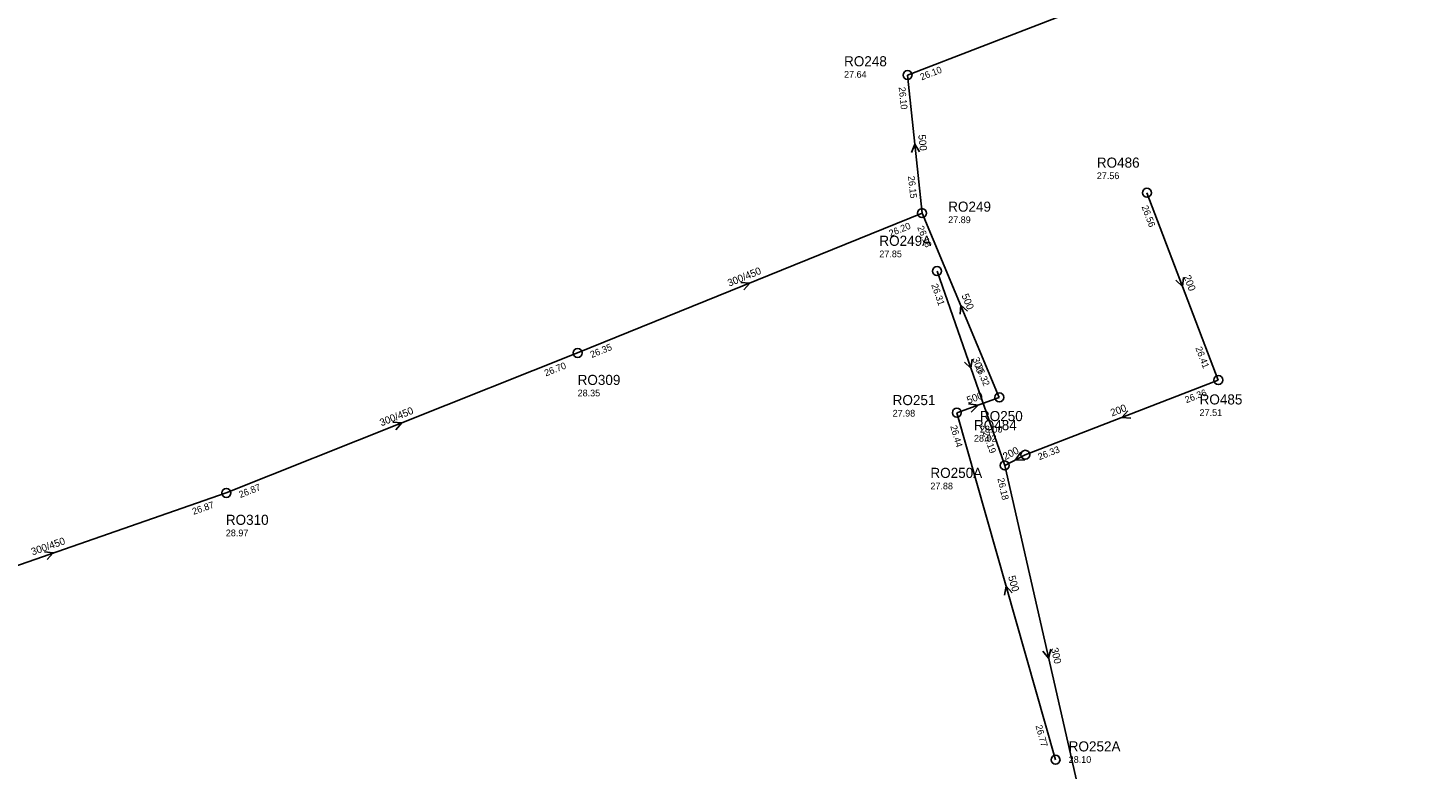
# Model space of a CAD drawing. Header units: metres. Extents: x 179992 to 198392, y 351761 to 369438.
# Tile 151 of 194: x 192209 to 192458, y 363765 to 363898. Entities that reach past the tile are written whole.
import ezdxf

# ---------------------------------------------------------------- set-up
doc = ezdxf.new("R2010")
doc.units = ezdxf.units.M

msp = doc.modelspace()

# ---------------------------------------------------------------- linework, layer by layer
at = {"layer": 'B-WE-RI-GWA-RIOOLLEIDING', "linetype": 'Continuous'}
msp.add_lwpolyline([(192382.87, 363819.54), (192386.53, 363821.44)], dxfattribs=at)
at = {"layer": 'B-WE-RI-GWA-RIOOLLEIDING_BETON_300', "linetype": 'Continuous'}
for points in [[(192382.87, 363819.54), (192370.8, 363854.2)], [(192398.5, 363750.85), (192382.87, 363819.54)]]:
    msp.add_lwpolyline(points, dxfattribs=at)
at = {"layer": 'B-WE-RI-GWA-RIOOLLEIDING_BETON_450', "linetype": 'Continuous'}
for points in [[(192306.74, 363839.6), (192368.13, 363864.54)], [(192244.12, 363814.65), (192306.74, 363839.6)], [(192182.47, 363793.21), (192244.12, 363814.65)]]:
    msp.add_lwpolyline(points, dxfattribs=at)
at = {"layer": 'B-WE-RI-GWA-RIOOLLEIDING_BETON_500', "linetype": 'Continuous'}
for points in [[(192365.54, 363889.16), (192458.307, 363924.969)], [(192368.13, 363864.54), (192365.54, 363889.16)], [(192368.13, 363864.54), (192381.9, 363831.68)], [(192374.33, 363828.95), (192381.9, 363831.68)], [(192391.92, 363767.05), (192374.33, 363828.95)]]:
    msp.add_lwpolyline(points, dxfattribs=at)
at = {"layer": 'B-WE-RI-GWA-RIOOLLEIDING_PVC_200', "linetype": 'Continuous'}
for points in [[(192408.2, 363868.17), (192420.93, 363834.77)], [(192420.93, 363834.77), (192386.53, 363821.44)]]:
    msp.add_lwpolyline(points, dxfattribs=at)
at = {"layer": 'B-WE-RI-GWA-RIOOLPUT_INSPECTIEPUT'}
for centre in [(192365.54, 363889.16), (192408.2, 363868.17), (192368.13, 363864.54), (192370.8, 363854.2), (192306.74, 363839.6), (192420.93, 363834.77), (192381.9, 363831.68), (192374.33, 363828.95), (192386.53, 363821.44), (192382.87, 363819.54), (192244.12, 363814.65), (192391.92, 363767.05)]:
    msp.add_circle(centre, 0.8, dxfattribs=at)
at = {"layer": 'B-WE-RI-GWA_STROMINGSRICHTING'}
for points in [[(192367.7, 363875.49), (192366.84, 363876.85), (192366.27, 363875.34)], [(192414.72, 363853.07), (192414.57, 363851.47), (192413.38, 363852.56)], [(192335.83, 363852.2), (192337.43, 363852.07), (192336.37, 363850.86)], [(192376.24, 363847.06), (192375.02, 363848.11), (192374.91, 363846.5)], [(192377.04, 363838.47), (192376.83, 363836.87), (192375.68, 363837.99)], [(192376.38, 363830.52), (192378.11, 363830.32), (192376.91, 363829.05)], [(192404.81, 363829.3), (192403.73, 363828.1), (192405.33, 363827.95)], [(192273.83, 363827.26), (192275.43, 363827.12), (192274.36, 363825.92)], [(192385.73, 363821.9), (192384.7, 363820.49), (192386.44, 363820.52)], [(192211.7, 363804.14), (192213.29, 363803.93), (192212.17, 363802.78)], [(192384.21, 363796.81), (192383.12, 363798), (192382.83, 363796.42)], [(192391.07, 363786.76), (192390.68, 363785.19), (192389.66, 363786.44)]]:
    msp.add_lwpolyline(points, dxfattribs=at)

# ---------------------------------------------------------------- texts
at = {"layer": 'B-WE-RI-GWA_AFM'}
for s, rotation, p in [('500', -83.99, (192367.45, 363878.49)), ('300/450', 22.11, (192333.77, 363851.41)), ('200', -69.14, (192414.73, 363853.22)), ('500', -67.26, (192375.13, 363849.86)), ('300', -70.8, (192377.05, 363838.6)), ('500', 19.83, (192376.38, 363830.51)), ('300/450', 21.72, (192271.77, 363826.51)), ('200', 21.18, (192402, 363828.26)), ('200', 27.43, (192382.95, 363820.47)), ('300/450', 19.18, (192209.6, 363803.49)), ('500', -74.14, (192383.45, 363799.71)), ('300', -77.18, (192391.1, 363786.89))]:
    msp.add_text(s, height=1.3, rotation=rotation, dxfattribs=at).set_placement(p)
at = {"layer": 'B-WE-RI-GWA_BOB'}
for s, rotation, p in [('26.10', 21.11, (192368.05, 363888.2)), ('26.10', -83.99, (192363.96, 363886.98)), ('26.15', -83.99, (192365.63, 363871.11)), ('26.56', -69.14, (192407.23, 363865.66)), ('26.20', 22.11, (192362.51, 363860.31)), ('26.18', -67.26, (192367.24, 363862)), ('26.31', -70.8, (192369.76, 363851.72)), ('26.35', 22.11, (192309.27, 363838.69)), ('26.41', -69.14, (192416.83, 363840.48)), ('26.70', 21.72, (192301.09, 363835.41)), ('26.32', -67.26, (192377.61, 363837.26)), ('26.36', 21.18, (192415.24, 363830.63)), ('26.44', -74.14, (192373.15, 363826.53)), ('26.19', -70.8, (192378.93, 363825.37)), ('26.33', 21.18, (192389.05, 363820.48)), ('26.87', 21.72, (192246.64, 363813.72)), ('26.18', -77.18, (192381.56, 363817.19)), ('26.87', 19.18, (192238.29, 363810.72)), ('26.77', -74.14, (192388.33, 363773.1))]:
    msp.add_text(s, height=1.2, rotation=rotation, dxfattribs=at).set_placement(p)
at = {"layer": 'B-WE-RI-GWA_PUTDEKSELNIVEAU'}
for s, p in [('27.64', (192354.23, 363888.69)), ('27.56', (192399.28, 363870.61)), ('27.89', (192372.79, 363862.76)), ('27.85', (192360.52, 363856.67)), ('28.35', (192306.74, 363831.86)), ('27.98', (192362.89, 363828.26)), ('27.51', (192417.6, 363828.38)), ('28.00', (192378.45, 363825.41)), ('28.02', (192377.38, 363823.79)), ('27.88', (192369.62, 363815.28)), ('28.97', (192244.04, 363806.91)), ('28.10', (192394.27, 363766.5))]:
    msp.add_text(s, height=1.2, dxfattribs=at).set_placement(p)
at = {"layer": 'B-WE-RI-GWA_PUTNUMMER'}
for s, p in [('RO248', (192354.23, 363890.73)), ('RO486', (192399.28, 363872.65)), ('RO249', (192372.79, 363864.8)), ('RO249A', (192360.52, 363858.71)), ('RO309', (192306.74, 363833.9)), ('RO251', (192362.89, 363830.3)), ('RO485', (192417.6, 363830.42)), ('RO250', (192378.45, 363827.45)), ('RO484', (192377.38, 363825.83)), ('RO250A', (192369.62, 363817.32)), ('RO310', (192244.04, 363808.95)), ('RO252A', (192394.27, 363768.54))]:
    msp.add_text(s, height=1.8, dxfattribs=at).set_placement(p)

doc.saveas('drawing.dxf')
